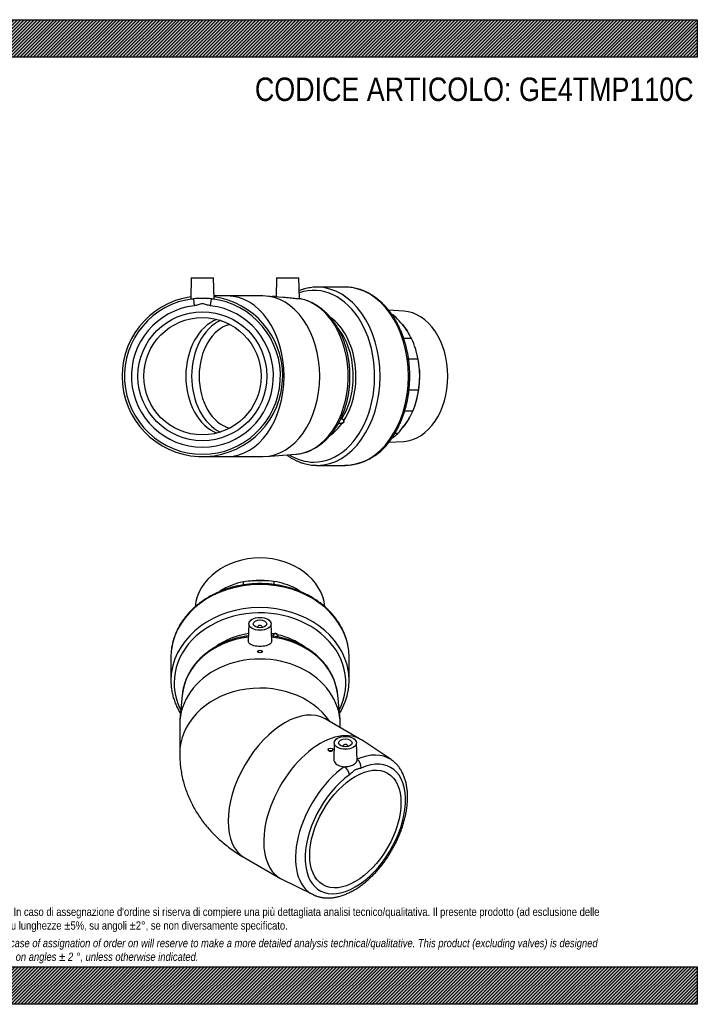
# Model space of a CAD drawing. Header units: millimetres. Extents: x 0 to 1188, y 0 to 840.
# Tile 2 of 2: x 610 to 1188, y 0 to 840. Entities that reach past the tile are written whole.
import ezdxf

# ---------------------------------------------------------------- set-up
doc = ezdxf.new("R2010")
doc.units = ezdxf.units.MM
doc.header["$LTSCALE"] = 4
for name, color, linetype in [('Default', 7, 'Continuous'), ('GE4P110C', 7, 'Continuous'), ('IOM110C', 7, 'Continuous'), ('PARTE_PE_110', 7, 'Continuous')]:
    doc.layers.add(name, color=color, linetype=linetype)

# ---------------------------------------------------------------- blocks, each defined once
blk = doc.blocks.new('SE1')
at = {"layer": 'GE4P110C', "color": 7, "linetype": 'Continuous'}
for p, q in [((805.42, 324.66), (804.96, 310.1)), ((812.92, 321.95), (812.92, 321.42)), ((816.92, 321.42), (816.92, 321.95)), ((824.89, 310.08), (824.42, 324.66)), ((812.92, 301.1), (812.92, 300.96)), ((816.92, 300.96), (816.92, 301.1)), ((748.56, 263.74), (746.62, 242.89)), ((883.23, 242.89), (881.29, 263.74)), ((746.42, 238.65), (746.42, 213.83)), ((900.79, 226.03), (870.39, 243.58)), ((883.42, 236.06), (883.42, 238.65)), ((878.26, 223.14), (877.81, 209.2)), ((885.76, 220.43), (885.76, 219.9)), ((889.76, 219.9), (889.76, 220.43)), ((897.72, 208.57), (897.25, 223.14)), ((926.74, 208.75), (902.06, 225.24)), ((873.03, 217.33), (873.03, 217.26)), ((877.03, 217.14), (877.03, 217.33)), ((801.89, 124.94), (832.29, 107.38)), ((833.61, 106.68), (860.23, 93.55))]:
    blk.add_line(p, q, dxfattribs=at)
for centre, major_axis in [((814.92, 324.56), (-9.5, 0)), ((814.92, 324.56), (-5.8, 0)), ((814.92, 301.1), (2, 0)), ((887.76, 223.04), (9.5, 0)), ((875.03, 217.33), (-2, 0)), ((887.76, 223.04), (5.8, 0)), ((896.24, 149.56), (-27.5, -47.63))]:
    blk.add_ellipse(centre, major_axis=major_axis, ratio=0.57735, dxfattribs=at)
for centre, major_axis, ratio, start_param, end_param in [((814.92, 321.95), (-2, 0), 0.57735, 2.611025, 6.283185), ((814.92, 321.95), (-2, 0), 0.57735, 0, 0.530568), ((814.92, 259.62), (-66.55, 0), 0.816497, -1.422088, -0.075834), ((814.92, 259.62), (-66.55, 0), 0.816497, 3.217427, 4.563681), ((814.92, 238.65), (68.5, 0), 0.816497, 0, 3.141593), ((814.92, 213.83), (-68.5, 0), 0.816497, 3.650137, 6.283185), ((836.14, 184.26), (-34.25, -59.32), 0.57735, 3.141593, 6.283185), ((866.54, 166.7), (34.25, 59.32), 0.57735, 0, 3.179482), ((887.76, 220.43), (2, 0), 0.57735, 0, 3.672161), ((887.76, 220.43), (2, 0), 0.57735, 5.752617, 6.283185), ((866.54, 166.7), (34.25, 59.32), 0.57735, 6.245296, 6.283185), ((814.92, 213.83), (-68.5, 0), 0.816497, 0, 0.000093), ((896.24, 149.56), (30.28, 52.45), 0.57735, 7.184664, 13.235689), ((892.22, 151.88), (-33.28, -57.64), 0.57735, 3.102851, 3.810911), ((892.22, 151.88), (-33.28, -57.64), 0.57735, 4.043071, 6.321075), ((887.04, 198.26), (-3.48, 4.89), 0.506596, 3.875313, 5.392589), ((896.96, 203.99), (2.43, -5.49), 0.640333, 0.85058, 2.367856), ((892.22, 151.88), (-33.28, -57.64), 0.57735, 0.03789, 0.042953)]:
    blk.add_ellipse(centre, major_axis=major_axis, ratio=ratio, start_param=start_param, end_param=end_param, dxfattribs=at)
for points, knots in [([(805.09, 314.28), (805.03, 314.27), (803.52, 314.09), (800.39, 313.6), (796, 312.65), (791.67, 311.45), (787.45, 310.01), (783.35, 308.32), (779.4, 306.41), (775.62, 304.27), (772.02, 301.92), (768.63, 299.37), (765.45, 296.63), (762.5, 293.72), (759.8, 290.64), (757.36, 287.41), (755.2, 284.05), (753.32, 280.58), (751.73, 277.01), (750.43, 273.36), (749.45, 269.67), (748.82, 266.32), (748.65, 264.41), (748.58, 263.55)], [0.0247737, 0.0247737, 0.0247737, 0.0247737, 0.0269598, 0.0768694, 0.1267936, 0.1767213, 0.2266501, 0.2765759, 0.3264934, 0.3763952, 0.4262722, 0.4761132, 0.5259053, 0.5756343, 0.6252853, 0.6748439, 0.7242972, 0.7736354, 0.8228531, 0.8719506, 0.9209347, 0.9698186, 1, 1, 1, 1]), ([(881.27, 263.56), (881.25, 263.96), (881.15, 265.5), (880.65, 268.45), (879.78, 272.13), (878.59, 275.79), (877.11, 279.37), (875.34, 282.85), (873.29, 286.23), (870.96, 289.48), (868.37, 292.6), (865.54, 295.56), (862.46, 298.35), (859.16, 300.96), (855.65, 303.38), (851.96, 305.59), (848.08, 307.59), (844.06, 309.36), (839.89, 310.9), (835.61, 312.2), (831.25, 313.24), (827.53, 313.92), (825.44, 314.19), (824.76, 314.27)], [0, 0, 0, 0, 0.0143274, 0.0630448, 0.111787, 0.1605814, 0.2094512, 0.2584144, 0.3074827, 0.3566616, 0.4059509, 0.4553455, 0.5048365, 0.5544128, 0.6040619, 0.6537715, 0.7035298, 0.7533265, 0.8031526, 0.8530008, 0.9028658, 0.9527434, 0.9758342, 0.9758342, 0.9758342, 0.9758342]), ([(824.89, 310.08), (824.91, 309.26), (824.58, 308.48), (823.52, 307.42), (823, 307.05), (821.76, 306.42), (821.05, 306.16), (819.46, 305.72), (818.61, 305.56), (816.81, 305.35), (815.86, 305.29), (813.06, 305.29), (811.17, 305.51), (808.02, 306.37), (806.73, 307.01), (805.26, 308.49), (804.93, 309.26), (804.96, 310.08)], [0.1480643, 0.1480643, 0.1480643, 0.1480643, 0.25, 0.25, 0.3125, 0.3125, 0.375, 0.375, 0.4375, 0.4375, 0.5, 0.5, 0.625, 0.625, 0.75, 0.75, 0.8521205, 0.8521205, 0.8521205, 0.8521205]), ([(816.92, 300.96), (816.92, 300.96), (816.92, 300.96), (816.92, 300.68), (816.7, 300.41), (815.96, 300.03), (815.44, 299.92), (814.4, 299.92), (813.88, 300.03), (813.13, 300.41), (812.92, 300.68), (812.92, 300.96)], [0.3744682, 0.3744682, 0.3744682, 0.3744682, 0.375, 0.375, 0.5, 0.5, 0.625, 0.625, 0.75, 0.75, 0.8745129, 0.8745129, 0.8745129, 0.8745129]), ([(746.42, 213.83), (746.45, 211.81), (746.52, 208.46), (747.01, 202.98), (747.78, 197.73), (748.85, 192.51), (750.22, 187.36), (751.87, 182.29), (753.81, 177.31), (756.03, 172.43), (758.52, 167.66), (761.29, 163), (764.32, 158.46), (767.61, 154.05), (771.17, 149.77), (774.99, 145.63), (779.07, 141.63), (783.41, 137.79), (788.01, 134.1), (792.82, 130.61), (797.57, 127.49), (800.43, 125.8), (801.89, 124.94)], [0, 0, 0, 0, 0.049976, 0.098385, 0.146719, 0.19503, 0.243373, 0.291804, 0.340384, 0.389174, 0.43824, 0.487648, 0.537469, 0.587774, 0.638633, 0.690112, 0.742271, 0.795154, 0.84879, 0.903182, 0.958301, 1, 1, 1, 1]), ([(873.03, 217.26), (873.03, 217.26), (873.03, 217.26), (873.03, 216.93), (873.25, 216.6), (873.99, 216.13), (874.5, 215.99), (875.03, 215.98)], [0.7496183, 0.7496183, 0.7496183, 0.7496183, 0.75, 0.75, 0.875, 0.875, 1, 1, 1, 1]), ([(875.03, 215.98), (875.56, 215.97), (876.08, 216.1), (876.81, 216.52), (877.03, 216.83), (877.03, 217.14)], [0, 0, 0, 0, 0.125, 0.125, 0.2495431, 0.2495431, 0.2495431, 0.2495431]), ([(860.45, 93.48), (861.09, 93.17), (862.42, 92.53), (864.92, 91.72), (867.73, 91.09), (870.68, 90.75), (873.73, 90.69), (876.86, 90.91), (880.06, 91.43), (883.33, 92.24), (886.64, 93.34), (889.98, 94.73), (893.32, 96.38), (896.66, 98.31), (899.96, 100.49), (903.22, 102.9), (906.42, 105.55), (909.55, 108.4), (912.6, 111.46), (915.54, 114.7), (918.38, 118.1), (921.09, 121.66), (923.68, 125.36), (926.11, 129.17), (928.4, 133.09), (930.52, 137.09), (932.46, 141.16), (934.22, 145.28), (935.79, 149.44), (937.16, 153.61), (938.33, 157.77), (939.28, 161.92), (940.02, 166.02), (940.52, 170.07), (940.8, 174.05), (940.85, 177.94), (940.66, 181.72), (940.22, 185.37), (939.55, 188.87), (938.63, 192.21), (937.47, 195.35), (936.08, 198.28), (934.47, 200.99), (932.65, 203.45), (930.65, 205.63), (928.63, 207.42), (927.37, 208.28), (926.75, 208.7)], [0, 0, 0, 0, 0.014255, 0.035375, 0.05659, 0.077984, 0.099618, 0.121524, 0.143705, 0.166134, 0.188765, 0.211544, 0.234418, 0.257342, 0.280279, 0.303204, 0.326104, 0.348974, 0.371814, 0.394625, 0.41741, 0.440174, 0.462923, 0.485661, 0.508395, 0.531131, 0.553873, 0.576627, 0.599398, 0.622194, 0.645019, 0.667879, 0.690779, 0.713722, 0.736706, 0.75973, 0.782784, 0.805844, 0.828875, 0.851829, 0.87465, 0.897275, 0.919645, 0.941722, 0.963498, 0.984999, 1, 1, 1, 1]), ([(877.81, 209.2), (877.79, 208.4), (877.98, 207.59), (879.01, 205.64), (880.14, 204.61), (883.08, 203.17), (884.9, 202.76), (886.77, 202.71)], [0.669781, 0.669781, 0.669781, 0.669781, 0.75, 0.75, 0.875, 0.875, 1, 1, 1, 1]), ([(886.77, 202.71), (887.14, 202.69), (887.51, 202.7), (888.25, 202.73), (888.62, 202.75), (889.7, 202.87), (890.42, 202.99), (891.81, 203.32), (892.47, 203.52), (893.7, 204), (894.29, 204.28), (895.32, 204.87), (895.78, 205.2), (896.57, 205.89), (896.89, 206.26), (897.26, 206.82), (897.37, 207.01), (897.54, 207.41), (897.6, 207.6), (897.71, 208.05), (897.73, 208.31), (897.72, 208.57)], [0, 0, 0, 0, 0.0625, 0.0625, 0.125, 0.125, 0.25, 0.25, 0.375, 0.375, 0.5, 0.5, 0.625, 0.625, 0.75, 0.75, 0.8125, 0.8125, 0.875, 0.875, 0.9552225, 0.9552225, 0.9552225, 0.9552225]), ([(901.2, 201.54), (900.77, 201.35), (900.35, 201.21), (899.52, 200.99), (899.12, 200.91), (898.3, 200.76), (897.9, 200.69), (897.07, 200.46), (896.65, 200.3), (896.02, 199.93), (895.8, 199.79), (895.38, 199.47), (895.17, 199.29), (894.55, 198.75), (894.15, 198.35), (893.34, 197.57), (892.94, 197.18), (892.12, 196.45), (891.7, 196.11), (891.28, 195.81)], [0, 0, 0, 0, 0.125, 0.125, 0.25, 0.25, 0.375, 0.375, 0.5, 0.5, 0.5625, 0.5625, 0.625, 0.625, 0.75, 0.75, 0.875, 0.875, 1, 1, 1, 1])]:
    blk.add_open_spline(points, degree=3, knots=knots, dxfattribs=at)
at = {"layer": 'IOM110C', "color": 7, "linetype": 'Continuous'}
for p, q in [((809.49, 361.32), (817.77, 361.47)), ((809.49, 361.23), (809.49, 361.32)), ((817.77, 361.47), (817.77, 361.38)), ((782.81, 353.92), (782.81, 353)), ((800.47, 360.28), (800.47, 357.74)), ((826.79, 360.77), (826.79, 358.09)), ((844.79, 355.07), (844.79, 353.82))]:
    blk.add_line(p, q, dxfattribs=at)
for centre, radius, start, end in [((815.83, 257.34), 104.08, 93.49307, 98.4885), ((815.31, 258.36), 103.05, 83.60436, 88.63391), ((834.08, 277.09), 92.37, 123.71477, 126.0739), ((797.44, 276.32), 91.89, 55.49953, 58.9838)]:
    blk.add_arc(centre, radius, start, end, dxfattribs=at)
for centre, major_axis, start_param, end_param in [((814.92, 335.36), (55.6, 0), 0.085266, 3.056541), ((814.92, 314.86), (-57.15, 0), 4.807575, 4.847565), ((814.92, 314.86), (-57.15, 0), 4.662638, 4.807575), ((814.92, 314.86), (57.15, 0), 1.494883, 1.521046), ((814.92, 314), (-58.5, 0), 4.962049, 5.293563), ((814.92, 314), (58.5, 0), 1.035058, 1.366572)]:
    blk.add_ellipse(centre, major_axis=major_axis, ratio=0.816497, start_param=start_param, end_param=end_param, dxfattribs=at)
at = {"layer": 'PARTE_PE_110', "color": 7, "linetype": 'Continuous'}
for p, q in [((829.94, 313.44), (829.94, 314.1)), ((738.92, 296.1), (738.92, 276.35)), ((890.92, 276.35), (890.92, 296.1))]:
    blk.add_line(p, q, dxfattribs=at)
for centre, radius, start, end in [((828.46, 314.01), 2.56, 131.46122, 177.84829), ((828, 314.28), 2.06, 30.4831, 127.00548), ((828.01, 314.28), 1.95, 30.12472, 127.36387), ((832.3, 278.15), 58.79, 329.16562, 350.73276)]:
    blk.add_arc(centre, radius, start, end, dxfattribs=at)
for centre, major_axis, ratio, start_param, end_param in [((814.92, 296.1), (-76, 0), 0.816497, 3.261279, 6.171173), ((814.92, 276.35), (-76, 0), 0.816497, 3.261279, 6.171173), ((814.92, 274.16), (-73.26, 0), 0.816497, 2.744114, 6.283185), ((814.92, 270.93), (56.37, 0), 0.816497, 1.744957, 2.305221), ((814.92, 270.93), (56.37, 0), 0.816497, 1.359198, 1.396635), ((826.77, 315.9), (-0.0581, 0.0814), 0.123503, 3.645764, 4.996059), ((829.78, 315.3), (0.0871, 0.0491), 0.302969, 1.495763, 2.846058), ((814.92, 270.93), (-56.37, 0), 0.816497, 3.980977, 4.445823), ((814.92, 296.1), (-76, 0), 0.816497, 6.171173, 6.283185), ((814.92, 296.1), (-76, 0), 0.816497, 3.141593, 3.261279), ((814.92, 276.35), (-76, 0), 0.816497, 6.171173, 6.283185), ((814.92, 276.35), (-76, 0), 0.816497, 3.020773, 3.261279), ((814.92, 276.35), (-76, 0), 0.816497, 0, 0.120683), ((814.92, 274.16), (-73.26, 0), 0.816497, 0, 0.397479)]:
    blk.add_ellipse(centre, major_axis=major_axis, ratio=ratio, start_param=start_param, end_param=end_param, dxfattribs=at)
for points, knots in [([(890.33, 303.7), (890.2, 304.62), (889.9, 306.64), (889.04, 310.17), (887.82, 314.02), (886.29, 317.83), (884.47, 321.55), (882.37, 325.16), (879.99, 328.66), (877.34, 332.02), (874.44, 335.24), (871.3, 338.3), (867.92, 341.19), (864.33, 343.89), (860.53, 346.4), (856.55, 348.7), (852.4, 350.79), (848.09, 352.65), (843.65, 354.28), (839.1, 355.68), (834.44, 356.83), (829.7, 357.73), (824.91, 358.39), (820.07, 358.79), (815.21, 358.93), (810.35, 358.82), (805.51, 358.45), (800.71, 357.83), (795.96, 356.95), (791.29, 355.83), (786.72, 354.46), (782.26, 352.85), (777.93, 351.01), (773.75, 348.94), (769.74, 346.66), (765.92, 344.17), (762.29, 341.48), (758.89, 338.6), (755.71, 335.55), (752.77, 332.34), (750.09, 328.98), (747.68, 325.48), (745.54, 321.86), (743.69, 318.14), (742.13, 314.32), (740.88, 310.46), (739.95, 306.67), (739.61, 304.42), (739.43, 303.21)], [0, 0, 0, 0, 0.013751, 0.035528, 0.05732, 0.079132, 0.100968, 0.122832, 0.144725, 0.166647, 0.188596, 0.21057, 0.232567, 0.254583, 0.276616, 0.298662, 0.32072, 0.342785, 0.364858, 0.386935, 0.409016, 0.4311, 0.453186, 0.475273, 0.497363, 0.519454, 0.541546, 0.563639, 0.585734, 0.60783, 0.629926, 0.652022, 0.674117, 0.69621, 0.718298, 0.740381, 0.762454, 0.784516, 0.806563, 0.828592, 0.850598, 0.872579, 0.894531, 0.916454, 0.938345, 0.960206, 0.982038, 1, 1, 1, 1]), ([(826.82, 315.83), (826.74, 315.77), (826.66, 315.7), (826.53, 315.55), (826.46, 315.47), (826.35, 315.3), (826.3, 315.21), (826.22, 315.03), (826.19, 314.93), (826.1, 314.66), (826.07, 314.48), (826.03, 314.15), (826.02, 314.01), (826.02, 313.89)], [0, 0, 0, 0, 0.125, 0.125, 0.25, 0.25, 0.375, 0.375, 0.5, 0.5, 0.75, 0.75, 1, 1, 1, 1]), ([(829.94, 314.1), (829.94, 314.29), (829.93, 314.49), (829.85, 314.89), (829.79, 315.08), (829.69, 315.26)], [0.5071385, 0.5071385, 0.5071385, 0.5071385, 0.75, 0.75, 1, 1, 1, 1]), ([(829.77, 315.33), (829.87, 315.14), (829.94, 314.93), (830.01, 314.5), (830.02, 314.28), (830.02, 313.86), (830, 313.66), (829.99, 313.46), (829.99, 313.44), (829.99, 313.42)], [0, 0, 0, 0, 0.25, 0.25, 0.5, 0.5, 0.75, 0.75, 0.7804919, 0.7804919, 0.7804919, 0.7804919]), ([(739.53, 268.69), (739.62, 267.99), (739.88, 266.15), (740.66, 262.8), (741.84, 258.94), (743.34, 255.12), (745.08, 251.47), (746.41, 249.13), (747.09, 248.01)], [0, 0, 0, 0, 0.0135467, 0.0416341, 0.0697391, 0.0978694, 0.1260308, 0.1524457, 0.1524457, 0.1524457, 0.1524457])]:
    blk.add_open_spline(points, degree=3, knots=knots, dxfattribs=at)
blk = doc.blocks.new('SE3')
at = {"layer": 'GE4P110C', "color": 7, "linetype": 'Continuous'}
for p, q in [((756.3, 619.81), (755.84, 601.96)), ((756.3, 619.81), (775.3, 619.81)), ((775.77, 601.96), (775.3, 619.81)), ((829.14, 619.81), (828.71, 603.55)), ((829.14, 619.81), (848.14, 619.81)), ((848.6, 601.95), (848.14, 619.81)), ((758.1, 601.92), (758.79, 595.96)), ((772.82, 595.96), (773.51, 601.92)), ((787.02, 604.31), (775.71, 604.31)), ((817.42, 604.31), (787.02, 604.31)), ((834.66, 603.1), (820.02, 604.21)), ((827.91, 603.81), (825.31, 603.81)), ((827.91, 603.61), (827.91, 603.81)), ((765.8, 467.31), (787.02, 467.31)), ((787.02, 467.31), (817.42, 467.31)), ((820.02, 467.41), (845.63, 469.35))]:
    blk.add_line(p, q, dxfattribs=at)
for radius in [55, 50]:
    blk.add_circle((765.8, 535.81), radius, dxfattribs=at)
for centre, radius, start, end in [((765.8, 535.81), 68.5, 98.33078, 0), ((765.8, 535.81), 66.55, 96.6509, 83.3491), ((765.8, 483.74), 118.43, 86.26799, 93.73201), ((765.8, 535.81), 68.5, 0, 81.66922), ((765.8, 535.81), 60.56, 96.6509, 83.3491)]:
    blk.add_arc(centre, radius, start, end, dxfattribs=at)
for centre, major_axis, ratio, start_param, end_param in [((787.02, 535.81), (0, 68.5), 0.707107, 3.141593, 6.283185), ((817.42, 535.81), (0, 68.5), 0.707107, 3.141593, 6.283185), ((843.11, 535.81), (0, 66.55), 0.707107, 3.19519, 6.167105), ((847.84, 595.96), (-0.98, -5.92), 0.702348, 3.141895, 3.203378), ((787.02, 535.81), (0, -50), 0.707107, 3.392753, 6.032025), ((791.97, 535.81), (0, 50), 0.707107, 0.311533, 2.83006)]:
    blk.add_ellipse(centre, major_axis=major_axis, ratio=ratio, start_param=start_param, end_param=end_param, dxfattribs=at)
for points, knots in [([(755.84, 601.96), (755.84, 601.93), (755.86, 601.92), (756.13, 601.83), (756.9, 601.85), (758.1, 601.92)], [0.848148, 0.848148, 0.848148, 0.848148, 0.875, 0.875, 1, 1, 1, 1]), ([(772.82, 595.96), (771.61, 596.11), (770.45, 596.47), (768.15, 597.25), (766.99, 597.67), (765.19, 597.66), (764.58, 597.56), (763.42, 597.25), (762.85, 597.05), (761.14, 596.46), (759.99, 596.1), (758.79, 595.96)], [0, 0, 0, 0, 0.25, 0.25, 0.5, 0.5, 0.625, 0.625, 0.75, 0.75, 1, 1, 1, 1]), ([(773.51, 601.92), (774.71, 601.85), (775.47, 601.83), (775.75, 601.91), (775.77, 601.93), (775.77, 601.96)], [0, 0, 0, 0, 0.125, 0.125, 0.1520626, 0.1520626, 0.1520626, 0.1520626]), ([(848.56, 601.92), (848.37, 601.85), (847.64, 601.83), (845.34, 601.97), (843.74, 602.12), (841.11, 602.42), (840.19, 602.53), (838.32, 602.75), (837.39, 602.85), (835.84, 603), (835.23, 603.06), (834.65, 603.1)], [0, 0, 0, 0, 0.125, 0.125, 0.25, 0.25, 0.3125, 0.3125, 0.375, 0.375, 0.4178831, 0.4178831, 0.4178831, 0.4178831]), ([(845.57, 469.36), (845.83, 469.38), (846.8, 469.43), (848.66, 469.69), (850.99, 470.13), (853.32, 470.74), (855.62, 471.5), (857.89, 472.41), (860.13, 473.46), (862.33, 474.67), (864.48, 476.02), (866.59, 477.51), (868.64, 479.14), (870.63, 480.9), (872.55, 482.8), (874.4, 484.82), (876.18, 486.97), (877.88, 489.23), (879.49, 491.6), (881.02, 494.07), (882.46, 496.65), (883.8, 499.31), (885.04, 502.06), (886.19, 504.89), (887.23, 507.79), (888.17, 510.75), (889, 513.77), (889.72, 516.84), (890.33, 519.96), (890.84, 523.11), (891.23, 526.29), (891.5, 529.49), (891.67, 532.71), (891.72, 535.93), (891.66, 539.16), (891.49, 542.37), (891.2, 545.58), (890.8, 548.75), (890.29, 551.9), (889.67, 555.02), (888.93, 558.09), (888.09, 561.11), (887.15, 564.07), (886.09, 566.97), (884.94, 569.79), (883.68, 572.54), (882.33, 575.21), (880.88, 577.78), (879.34, 580.25), (877.71, 582.62), (875.99, 584.88), (874.2, 587.03), (872.32, 589.05), (870.38, 590.95), (868.36, 592.71), (866.28, 594.34), (864.15, 595.82), (861.97, 597.16), (859.74, 598.35), (857.47, 599.39), (855.17, 600.28), (852.85, 601.01), (850.69, 601.55), (849.43, 601.78), (848.82, 601.88)], [0.0004476, 0.0004476, 0.0004476, 0.0004476, 0.0052726, 0.0211109, 0.0369626, 0.0528403, 0.0687555, 0.0847174, 0.1007334, 0.1168082, 0.1329441, 0.1491407, 0.165396, 0.1817057, 0.1980647, 0.2144666, 0.2309049, 0.2473731, 0.2638649, 0.2803746, 0.2968972, 0.3134285, 0.3299648, 0.3465033, 0.3630414, 0.3795778, 0.3961116, 0.4126425, 0.4291704, 0.4456954, 0.462218, 0.4787389, 0.4952586, 0.5117782, 0.5282985, 0.5448202, 0.5613442, 0.5778713, 0.5944024, 0.6109382, 0.6274794, 0.6440264, 0.6605794, 0.6771383, 0.6937027, 0.7102717, 0.726844, 0.7434167, 0.7599869, 0.7765508, 0.7931038, 0.8096406, 0.8261549, 0.84264, 0.8590886, 0.8754935, 0.8918478, 0.9081452, 0.9243812, 0.9405528, 0.9566593, 0.9727026, 0.9886873, 1, 1, 1, 1]), ([(848.87, 601.88), (848.86, 601.88), (848.83, 601.88), (848.74, 601.91), (848.61, 601.97), (848.55, 601.99)], [0.2081579, 0.2081579, 0.2081579, 0.2081579, 0.3822951, 0.7657831, 1, 1, 1, 1])]:
    blk.add_open_spline(points, degree=3, knots=knots, dxfattribs=at)
blk.add_open_spline([(848.6, 601.95), (848.6, 601.94), (848.59, 601.93), (848.56, 601.92)], degree=3, dxfattribs=at)
at = {"layer": 'IOM110C', "color": 7, "linetype": 'Continuous'}
for p, q in [((937.58, 591.36), (924.68, 592.15)), ((930.82, 586.11), (929, 586.11)), ((936.39, 579.88), (936.49, 579.88)), ((936.49, 579.88), (940.72, 574.16)), ((940.72, 574.16), (940.62, 574.16)), ((944.28, 567.93), (937.56, 567.93)), ((949.78, 550.26), (941.68, 550.26)), ((950.88, 541.24), (950.99, 541.24)), ((950.99, 541.24), (951.12, 532.97)), ((951.12, 532.97), (951.02, 532.97)), ((950.21, 523.94), (942.01, 523.94)), ((945.27, 505.95), (938.29, 505.95)), ((941.92, 499.42), (937.88, 493.44)), ((941.82, 499.42), (941.92, 499.42)), ((937.88, 493.44), (937.77, 493.44)), ((924.69, 479.47), (937.58, 480.26)), ((932.41, 486.91), (929.86, 486.91))]:
    blk.add_line(p, q, dxfattribs=at)
for centre, radius, start, end in [((861.46, 518.56), 96.82, 39.29375, 44.24214), ((889.08, 539.72), 61.99, 27.06478, 33.75059), ((865.59, 535.42), 85.49, 3.90128, 9.99566), ((866.48, 536.01), 84.59, 351.80298, 357.94119), ((887.86, 532.16), 63.12, 328.75137, 335.45686), ((861.46, 550.7), 95.4, 318.04298, 323.11698)]:
    blk.add_arc(centre, radius, start, end, dxfattribs=at)
for centre, major_axis, start_param, end_param in [((909.7, 535.81), (0, 58.5), -0.535739, -0.437756), ((935.86, 535.81), (0, 55.6), 3.185267, 6.23951), ((910.76, 535.81), (0, 57.15), -0.690212, -0.648061), ((910.76, 535.81), (0, 57.15), -0.835149, -0.690212), ((910.76, 535.81), (0, 57.15), -0.894768, -0.835149), ((909.7, 535.81), (0, 58.5), 4.962049, 5.293563), ((910.76, 535.81), (0, 57.15), 4.807575, 5.169103), ((910.76, 535.81), (0, 57.15), 4.662638, 4.807575), ((910.76, 535.81), (0, -57.15), 1.114083, 1.521046), ((909.7, 535.81), (0, -58.5), 1.035058, 1.366572), ((910.76, 535.81), (0, -57.15), 0.735648, 0.880584), ((910.76, 535.81), (0, -57.15), 0.880584, 0.974579), ((910.76, 535.81), (0, -57.15), 0.696724, 0.735648), ((909.7, 535.81), (0, -58.5), 0.438789, 0.581174)]:
    blk.add_ellipse(centre, major_axis=major_axis, ratio=0.707107, start_param=start_param, end_param=end_param, dxfattribs=at)
at = {"layer": 'PARTE_PE_110', "color": 7, "linetype": 'Continuous'}
for p, q in [((887.78, 611.81), (863.6, 611.81)), ((881.98, 495.84), (884.99, 495.84)), ((884.73, 499.22), (883.73, 499.22)), ((883.79, 499.35), (884.73, 499.35)), ((863.6, 459.81), (887.78, 459.81))]:
    blk.add_line(p, q, dxfattribs=at)
for centre, radius, start, end in [((884.73, 497.51), 1.85, 15.51343, 90.17844), ((884.76, 497.53), 1.69, 15.10194, 91.21838), ((885.64, 508.97), 49.17, 272.07846, 329.25483)]:
    blk.add_arc(centre, radius, start, end, dxfattribs=at)
for centre, major_axis, ratio, start_param, end_param in [((860.91, 535.81), (0, -73.26), 0.707107, 0, 3.384038), ((863.6, 535.81), (0, -76), 0.707107, 3.138658, 3.141593), ((863.6, 535.81), (0, -76), 0.707107, 0, 3.138658), ((887.78, 535.81), (0, -76), 0.707107, 3.138658, 3.141593), ((887.78, 535.81), (0, -76), 0.707107, 0, 3.138658), ((794.8, 535.81), (0, 45), 0.707107, 0.18126, 2.960332), ((856.95, 535.81), (0, 56.37), 0.707107, 3.977192, 5.811891), ((855.61, 535.81), (0, 55), 0.707107, 3.98779, 5.566051), ((856.95, 535.81), (0, 56.37), 0.707107, 3.614111, 3.922225), ((855.61, 535.81), (0, 55), 0.707107, 3.8654, 3.898783), ((884.78, 499.29), (0, 0.1), 0.707107, 0.846197, 2.332978), ((884.95, 495.74), (-0.0025, -0.1), 0.523556, 1.809627, 3.055846), ((886.46, 497.98), (0.0977, 0.0212), 0.117677, 1.001186, 2.351481), ((860.91, 535.81), (0, -73.26), 0.707107, 5.863469, 6.283185), ((863.6, 535.81), (0, -76), 0.707107, 6.276875, 6.283185)]:
    blk.add_ellipse(centre, major_axis=major_axis, ratio=ratio, start_param=start_param, end_param=end_param, dxfattribs=at)
for points, knots in [([(863.76, 611.79), (863.39, 611.8), (862.3, 611.82), (860.25, 611.69), (857.79, 611.41), (855.31, 610.97), (852.86, 610.38), (850.56, 609.68), (849.09, 609.14), (848.42, 608.87)], [0, 0, 0, 0, 0.00570901, 0.01987925, 0.03404947, 0.04822651, 0.06241718, 0.07662756, 0.0885651, 0.0885651, 0.0885651, 0.0885651]), ([(927.9, 483.83), (928.23, 484.32), (929.04, 485.54), (930.44, 487.81), (931.95, 490.52), (933.39, 493.34), (934.73, 496.25), (935.97, 499.23), (937.11, 502.29), (938.16, 505.42), (939.09, 508.61), (939.93, 511.85), (940.65, 515.14), (941.27, 518.47), (941.78, 521.84), (942.18, 525.24), (942.47, 528.66), (942.65, 532.09), (942.71, 535.53), (942.66, 538.97), (942.51, 542.4), (942.24, 545.82), (941.85, 549.22), (941.36, 552.6), (940.76, 555.94), (940.05, 559.24), (939.24, 562.49), (938.31, 565.69), (937.29, 568.83), (936.16, 571.9), (934.93, 574.9), (933.61, 577.82), (932.19, 580.66), (930.67, 583.4), (929.07, 586.05), (927.38, 588.59), (925.61, 591.03), (923.75, 593.35), (921.82, 595.56), (919.82, 597.64), (917.75, 599.59), (915.62, 601.41), (913.43, 603.09), (911.19, 604.64), (908.89, 606.04), (906.56, 607.29), (904.18, 608.39), (901.78, 609.34), (899.34, 610.15), (896.89, 610.79), (894.41, 611.28), (891.94, 611.62), (889.73, 611.79), (888.49, 611.79), (887.95, 611.79)], [0, 0, 0, 0, 0.010482, 0.030103, 0.049728, 0.069357, 0.088989, 0.108622, 0.128254, 0.147885, 0.167515, 0.187142, 0.206767, 0.22639, 0.246011, 0.26563, 0.285249, 0.304866, 0.324483, 0.3441, 0.363719, 0.383338, 0.402959, 0.422583, 0.442209, 0.461839, 0.481472, 0.501109, 0.52075, 0.540394, 0.560043, 0.579694, 0.599347, 0.619002, 0.638656, 0.658306, 0.677951, 0.697587, 0.717212, 0.73682, 0.756407, 0.775969, 0.795501, 0.814998, 0.834456, 0.853871, 0.873242, 0.892566, 0.911845, 0.931081, 0.950277, 0.969441, 0.988579, 1, 1, 1, 1]), ([(884.95, 495.84), (885.07, 495.83), (885.19, 495.85), (885.42, 495.89), (885.53, 495.93), (885.74, 496.04), (885.83, 496.11), (886.01, 496.26), (886.09, 496.35), (886.23, 496.56), (886.28, 496.67), (886.37, 496.91), (886.41, 497.03), (886.45, 497.29), (886.45, 497.43), (886.44, 497.7), (886.42, 497.84), (886.39, 497.97)], [0, 0, 0, 0, 0.125, 0.125, 0.25, 0.25, 0.375, 0.375, 0.5, 0.5, 0.625, 0.625, 0.75, 0.75, 0.875, 0.875, 1, 1, 1, 1]), ([(886.51, 498), (886.54, 497.86), (886.56, 497.71), (886.57, 497.43), (886.57, 497.29), (886.52, 497.01), (886.49, 496.88), (886.39, 496.63), (886.33, 496.51), (886.19, 496.3), (886.11, 496.21), (885.92, 496.04), (885.82, 495.97), (885.6, 495.86), (885.49, 495.82), (885.25, 495.77), (885.13, 495.76), (885, 495.76)], [0, 0, 0, 0, 0.125, 0.125, 0.25, 0.25, 0.375, 0.375, 0.5, 0.5, 0.625, 0.625, 0.75, 0.75, 0.875, 0.875, 1, 1, 1, 1]), ([(837.69, 468.74), (838.33, 468.27), (839.72, 467.29), (841.9, 465.92), (844.23, 464.63), (846.59, 463.49), (848.99, 462.5), (851.42, 461.66), (853.87, 460.97), (856.35, 460.44), (858.81, 460.07), (861.16, 459.85), (862.53, 459.83), (863.24, 459.82)], [0.8477604, 0.8477604, 0.8477604, 0.8477604, 0.8603219, 0.8747543, 0.8891557, 0.903524, 0.9178584, 0.9321587, 0.9464265, 0.9606645, 0.9748768, 0.9890688, 1, 1, 1, 1])]:
    blk.add_open_spline(points, degree=3, knots=knots, dxfattribs=at)
blk.add_open_spline([(885, 495.76), (884.86, 495.77), (884.72, 495.79), (884.58, 495.83)], degree=3, dxfattribs=at)

msp = doc.modelspace()

# ---------------------------------------------------------------- hatches: boundary and pattern name
at = {"layer": 'Default', "linetype": 'Continuous'}
h = msp.add_hatch(dxfattribs=at)
h.set_pattern_fill('LINE', scale=0.629921, angle=45, style=0)
h.paths.add_polyline_path([(1188, 808), (1188, 840), (0, 840), (0, 808)])
for points in [[(1188, 808), (1188, 840), (0, 840), (0, 808)], [(1188, 0), (1188, 32), (0, 32), (0, 0)]]:
    msp.add_hatch(color=7, dxfattribs=at).paths.add_polyline_path(points)
h = msp.add_hatch(dxfattribs=at)
h.set_pattern_fill('LINE', scale=0.629921, angle=45, style=0)
h.paths.add_polyline_path([(1188, 0), (1188, 32), (0, 32), (0, 0)])

# ---------------------------------------------------------------- linework, layer by layer
at = {"layer": 'Default', "color": 7, "linetype": 'Continuous'}
for p, q in [((0, 840), (1188, 840)), ((1188, 840), (1188, 808)), ((1188, 808), (0, 808)), ((0, 32), (1188, 32)), ((1188, 32), (1188, 0)), ((1188, 0), (0, 0))]:
    msp.add_line(p, q, dxfattribs=at)

# ---------------------------------------------------------------- block references
at = {"layer": 'Default'}
for name in ['SE3', 'SE1']:
    msp.add_blockref(name, (0, 0), dxfattribs=at)

# ---------------------------------------------------------------- texts
at = {"layer": 'Default', "attachment_point": 1}
for s, insert, char_height, width in [('{\\fArial Narrow|b0||i0||c0|p34;\\C7;\\H20.;\\W1.;CODICE ARTICOLO: GE4TMP110C}', (810.568, 790.642), 20, 376.1245), ("{\\fArial Narrow|b0||i0||c0|p34;\\C7;\\H7.;\\W1.;PLASTITALIA si riserva il diritto di revisionare la presente specifica, mantenendo la conformità alle prescrizioni del prodotto, senza alcun preavviso. In caso di assegnazione d'ordine si riserva di compiere una più dettagliata analisi tecnico/qualitativa. Il presente prodotto (ad esclusione delle \\P}{\\fArial Narrow|b0||i0||c0|p34;\\C7;\\H7.;\\W1.;valvole) è progettato per applicazioni non previste dalla direttiva 2014/68/EU. Tolleranza su diametri e spessori come da normative se applicabile, su lunghezze ±5%, su angoli ±2°, se non diversamente specificato.\\P}{\\fArial Narrow|b0||i0||c0|p34;\\C7;\\H2.;\\W1.;   \\P}{\\fArial Narrow|b0||i1||c0|p34;\\C7;\\H7.;\\W1.;PLASTITALIA on reserves the right to revise this specification, maintaining the conformity to the requirements of the product, without any notice. In case of assignation of order on will reserve to make a more detailed analysis technical/qualitative. This product (excluding valves) is designed \\P}{\\fArial Narrow|b0||i1||c0|p34;\\C7;\\H7.;\\W1.;for applications not covered by Directive 2014/68 / EU. The tolerance on diameters and thicknesses as the standards if applicable, on lengths ± 5%, on angles ± 2 °, unless otherwise indicated.\\P}", (80, 82.409), 7, 1028)]:
    msp.add_mtext(s, dxfattribs=dict(at, insert=insert, char_height=char_height, width=width))

doc.saveas('drawing.dxf')
